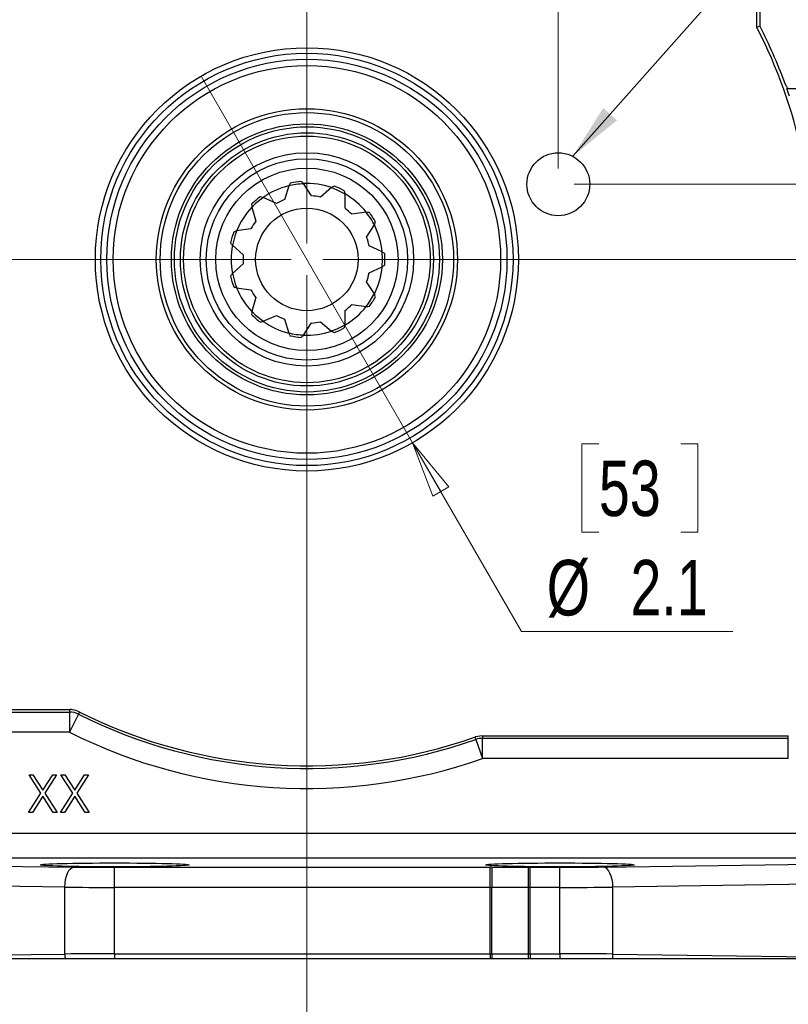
# Model space of a CAD drawing. Header units: inches. Extents: x 0.6 to 16.3, y 0.2 to 11.5.
# Tile 4 of 30: x 3.8 to 5.7, y 4.2 to 6.6. Entities that reach past the tile are written whole.
import ezdxf

# ---------------------------------------------------------------- set-up
doc = ezdxf.new("R2010")
doc.units = ezdxf.units.IN
doc.header["$MEASUREMENT"] = 0
doc.styles.add('SLDTEXTSTYLE0', font='TXT', dxfattribs={"width": 0.75})
doc.dimstyles.new('SLDDIMSTYLE0', dxfattribs={"dimtxt": 0.137795, "dimasz": 0.14, "dimexe": 0, "dimexo": 0.0625, "dimgap": 0.034449, "dimtad": 1, "dimdec": 1, "dimlfac": 2, "dimrnd": 1e-09, "dimzin": 12, "dimdsep": 46, "dimtxsty": 'SLDTEXTSTYLE0', "dimblk1": 'CLOSED', "dimblk2": 'CLOSED', "dimsah": 1, "dimcen": 0.09, "dimadec": 0, "dimazin": 3, "dimtfac": 1, "dimtdec": 1, "dimtofl": 0, "dimtmove": 0, "dimatfit": 3, "dimldrblk": 'CLOSED', "dimfxl": 0, "dimfrac": 2, "dimtolj": 1, "dimtzin": 12, "dimarcsym": 0})
doc.dimstyles.new('SLDDIMSTYLE1', dxfattribs={"dimtxt": 0.137795, "dimasz": 0.14, "dimexe": 0, "dimexo": 0.0625, "dimgap": 0.034449, "dimtad": 0, "dimtih": 1, "dimtoh": 1, "dimdec": 1, "dimlfac": 2, "dimrnd": 1e-09, "dimdsep": 46, "dimtxsty": 'SLDTEXTSTYLE0', "dimblk1": 'CLOSED', "dimblk2": 'CLOSED', "dimsah": 1, "dimcen": 0.09, "dimadec": 0, "dimazin": 2, "dimtfac": 1, "dimtdec": 1, "dimtmove": 0, "dimatfit": 0, "dimldrblk": 'CLOSED', "dimfxl": 0, "dimfrac": 2, "dimtolj": 1, "dimtzin": 12, "dimarcsym": 0})
doc.dimstyles.new('SLDDIMSTYLE2', dxfattribs={"dimtxt": 0.137795, "dimasz": 0.14, "dimexe": 0, "dimexo": 0.0625, "dimgap": 0.034449, "dimtad": 0, "dimtih": 1, "dimtoh": 1, "dimdec": 1, "dimlfac": 2, "dimrnd": 1e-09, "dimzin": 12, "dimdsep": 46, "dimtxsty": 'SLDTEXTSTYLE0', "dimblk1": 'CLOSED', "dimblk2": 'CLOSED', "dimsah": 1, "dimcen": 0.09, "dimadec": 0, "dimazin": 3, "dimtfac": 1, "dimtdec": 1, "dimtofl": 0, "dimtmove": 0, "dimatfit": 3, "dimldrblk": 'CLOSED', "dimfxl": 0, "dimfrac": 2, "dimtolj": 1, "dimtzin": 12, "dimarcsym": 0})
doc.dimstyles.new('SLDDIMSTYLE3', dxfattribs={"dimtxt": 0.137795, "dimasz": 0.14, "dimexe": 0, "dimexo": 0.0625, "dimgap": 0.034449, "dimtad": 0, "dimdec": 1, "dimlfac": 2, "dimrnd": 1e-09, "dimzin": 12, "dimdsep": 46, "dimtxsty": 'SLDTEXTSTYLE0', "dimblk1": 'CLOSED', "dimblk2": 'CLOSED', "dimsah": 1, "dimcen": 0.09, "dimadec": 0, "dimazin": 3, "dimtfac": 1, "dimtdec": 1, "dimtofl": 0, "dimtmove": 0, "dimatfit": 3, "dimldrblk": 'CLOSED', "dimfxl": 0, "dimfrac": 2, "dimtolj": 1, "dimtzin": 12, "dimarcsym": 0})
doc.dimstyles.new('SLDDIMSTYLE4', dxfattribs={"dimtxt": 0.137795, "dimasz": 0.14, "dimexe": 0, "dimexo": 0.0625, "dimgap": 0.034449, "dimtad": 0, "dimlfac": 2, "dimrnd": 1e-09, "dimzin": 12, "dimdsep": 46, "dimtxsty": 'SLDTEXTSTYLE0', "dimblk1": 'CLOSED', "dimblk2": 'CLOSED', "dimsah": 1, "dimcen": 0.09, "dimadec": 0, "dimazin": 3, "dimtfac": 1, "dimtofl": 0, "dimtmove": 0, "dimatfit": 3, "dimldrblk": 'CLOSED', "dimfxl": 0, "dimfrac": 2, "dimtolj": 1, "dimtzin": 12, "dimarcsym": 0})
doc.dimstyles.new('SLDDIMSTYLE5', dxfattribs={"dimtxt": 0.137795, "dimasz": 0.14, "dimexe": 0, "dimexo": 0.0625, "dimgap": 0.034449, "dimtad": 0, "dimtih": 1, "dimtoh": 1, "dimdec": 1, "dimlfac": 2, "dimrnd": 1e-09, "dimzin": 12, "dimdsep": 46, "dimtxsty": 'SLDTEXTSTYLE0', "dimblk1": 'NONE', "dimblk2": 'CLOSED', "dimsah": 1, "dimcen": 0, "dimadec": 0, "dimazin": 3, "dimtfac": 1, "dimtdec": 1, "dimtmove": 0, "dimatfit": 3, "dimldrblk": 'NONE', "dimfxl": 0, "dimfrac": 2, "dimtolj": 1, "dimtzin": 12, "dimarcsym": 0})
doc.dimstyles.new('SLDDIMSTYLE6', dxfattribs={"dimtxt": 0.18, "dimasz": 0.14, "dimexe": 0, "dimexo": 0.0625, "dimgap": 0, "dimtad": 0, "dimtih": 1, "dimtoh": 1, "dimdec": 0, "dimrnd": 1e-09, "dimzin": 0, "dimdsep": 46, "dimtxsty": 'Standard', "dimsah": 1, "dimcen": 0.09, "dimadec": 0, "dimazin": 0, "dimtfac": 0.14, "dimtdec": 0, "dimtofl": 0, "dimtmove": 0, "dimatfit": 3, "dimfxl": 0, "dimfrac": 2, "dimtolj": 1, "dimtzin": 0, "dimarcsym": 0})

# ---------------------------------------------------------------- blocks, each defined once
blk = doc.blocks.new('_Closed')
at = {"color": 0, "linetype": 'ByBlock', "lineweight": -2}
for p, q in [((-1, 0.166667), (0, 0)), ((-1, 0.166667), (-1, -0.166667)), ((0, 0), (-1, -0.166667)), ((0, 0), (-1, 0))]:
    blk.add_line(p, q, dxfattribs=at)
blk = doc.blocks.new('_D')
at = {"color": 7, "linetype": 'Continuous', "lineweight": 0}
for p, q in [((4.0472, 8.0803), (4.0052, 8.0803)), ((4.0052, 8.0803), (4.0052, 7.8615)), ((4.2508, 8.0803), (4.2928, 8.0803)), ((4.2928, 8.0803), (4.2928, 7.8615)), ((4.0052, 7.8615), (4.0472, 7.8615)), ((4.2928, 7.8615), (4.2508, 7.8615)), ((3.4593, 6.3663), (3.4593, 7.6947)), ((5.1253, 6.2738), (5.1253, 7.6947)), ((5.1253, 7.6554), (3.4593, 7.6554))]:
    blk.add_line(p, q, dxfattribs=at)
at = {"color": 7, "linetype": 'Continuous', "lineweight": 18, "xscale": 0.14, "yscale": 0.14, "rotation": 180.0000000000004}
blk.add_blockref('_Closed', (3.4593, 7.6554, 0.8982), dxfattribs=at)
at = {"color": 7, "linetype": 'Continuous', "lineweight": 18, "xscale": 0.14, "yscale": 0.14}
blk.add_blockref('_Closed', (5.1253, 7.6554, 0.8982), dxfattribs=at)
at = {"color": 7, "linetype": 'Continuous', "lineweight": 18, "char_height": 0.1378, "attachment_point": 1, "style": 'SLDTEXTSTYLE0'}
for s, insert in [('85', (4.0472, 8.0392)), ('3.3', (4.0217, 7.833))]:
    blk.add_mtext(s, dxfattribs=dict(at, insert=insert))
blk = doc.blocks.new('_D_1')
at = {"color": 7, "linetype": 'Continuous', "lineweight": 0}
for p, q in [((1.8231, 7.1635), (1.7811, 7.1635)), ((1.7811, 7.1635), (1.7811, 6.9448)), ((2.0267, 7.1635), (2.0687, 7.1635)), ((2.0687, 7.1635), (2.0687, 6.9448)), ((1.7811, 6.9448), (1.8231, 6.9448)), ((2.0687, 6.9448), (2.0267, 6.9448)), ((1.6043, 6.7386), (2.2455, 6.7386)), ((2.2455, 6.7386), (2.2455, 6.3269)), ((3.4199, 6.3269), (2.2061, 6.3269)), ((2.2455, 6.0479), (2.2455, 6.3269)), ((4.4614, 6.0479), (2.2061, 6.0479)), ((2.2455, 6.0479), (2.2455, 5.7979))]:
    blk.add_line(p, q, dxfattribs=at)
at = {"color": 7, "linetype": 'Continuous', "lineweight": 18, "xscale": 0.14, "yscale": 0.14}
for p, rotation in [((2.2455, 6.3269, 0.8982), 270.0000000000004), ((2.2455, 6.0479, 0.8982), 90.0000000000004)]:
    blk.add_blockref('_Closed', p, dxfattribs=dict(at, rotation=rotation))
at = {"color": 7, "linetype": 'Continuous', "lineweight": 18, "char_height": 0.1378, "attachment_point": 1, "style": 'SLDTEXTSTYLE0'}
for s, insert in [('14', (1.8231, 7.1224)), ('0.6', (1.7977, 6.9162))]:
    blk.add_mtext(s, dxfattribs=dict(at, insert=insert))
blk = doc.blocks.new('_D_2')
at = {"color": 7, "linetype": 'Continuous', "lineweight": 0}
for p, q in [((4.4614, 6.0479), (2.2061, 6.0479)), ((2.2455, 6.0479), (2.2455, 5.4704)), ((2.1437, 5.4424), (2.1017, 5.4424)), ((2.1017, 5.4424), (2.1017, 5.2236)), ((2.3473, 5.4424), (2.3893, 5.4424)), ((2.3893, 5.4424), (2.3893, 5.2236)), ((2.1017, 5.2236), (2.1437, 5.2236)), ((2.3893, 5.2236), (2.3473, 5.2236)), ((2.2455, 4.3115), (2.2455, 5.0174)), ((2.6294, 4.3115), (2.2061, 4.3115))]:
    blk.add_line(p, q, dxfattribs=at)
at = {"color": 7, "linetype": 'Continuous', "lineweight": 18, "xscale": 0.14, "yscale": 0.14}
for p, rotation in [((2.2455, 6.0479, 0.8982), 90.0000000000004), ((2.2455, 4.3115, 0.8982), 270.0000000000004)]:
    blk.add_blockref('_Closed', p, dxfattribs=dict(at, rotation=rotation))
at = {"color": 7, "linetype": 'Continuous', "lineweight": 18, "char_height": 0.1378, "attachment_point": 1, "style": 'SLDTEXTSTYLE0'}
for s, insert in [('88', (2.1437, 5.4012)), ('3.5', (2.1182, 5.1951))]:
    blk.add_mtext(s, dxfattribs=dict(at, insert=insert))
blk = doc.blocks.new('_D_3')
at = {"color": 7, "linetype": 'Continuous', "lineweight": 0}
for p, q in [((3.943, 7.0783), (3.9011, 7.0783)), ((3.9011, 7.0783), (3.9011, 6.8595)), ((4.1467, 7.0783), (4.1887, 7.0783)), ((4.1887, 7.0783), (4.1887, 6.8595)), ((3.4593, 6.3663), (3.4593, 6.9192)), ((4.5008, 6.0873), (4.5008, 6.9192)), ((3.4593, 6.8798), (3.7802, 6.8798)), ((4.5008, 6.8798), (4.3095, 6.8798)), ((3.9011, 6.8595), (3.943, 6.8595)), ((4.1887, 6.8595), (4.1467, 6.8595))]:
    blk.add_line(p, q, dxfattribs=at)
at = {"color": 7, "linetype": 'Continuous', "lineweight": 18, "xscale": 0.14, "yscale": 0.14, "rotation": 180.0000000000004}
blk.add_blockref('_Closed', (3.4593, 6.8798, 0.8982), dxfattribs=at)
at = {"color": 7, "linetype": 'Continuous', "lineweight": 18, "xscale": 0.14, "yscale": 0.14}
blk.add_blockref('_Closed', (4.5008, 6.8798, 0.8982), dxfattribs=at)
at = {"color": 7, "linetype": 'Continuous', "lineweight": 18, "char_height": 0.1378, "attachment_point": 1, "style": 'SLDTEXTSTYLE0'}
for s, insert in [('53', (3.943, 7.0372)), ('2.1', (3.9176, 6.831))]:
    blk.add_mtext(s, dxfattribs=dict(at, insert=insert))
blk = doc.blocks.new('_D_4')
at = {"color": 7, "linetype": 'Continuous', "lineweight": 0}
for p, q in [((4.5008, 6.0086), (4.5008, 3.8779)), ((2.6362, 4.2721), (2.6362, 3.8779)), ((3.3677, 4.1158), (3.3257, 4.1158)), ((3.3257, 4.1158), (3.3257, 3.897)), ((3.5714, 4.1158), (3.6133, 4.1158)), ((3.6133, 4.1158), (3.6133, 3.897)), ((2.6362, 3.9173), (3.2049, 3.9173)), ((4.5008, 3.9173), (3.7342, 3.9173)), ((3.3257, 3.897), (3.3677, 3.897)), ((3.6133, 3.897), (3.5714, 3.897))]:
    blk.add_line(p, q, dxfattribs=at)
at = {"color": 7, "linetype": 'Continuous', "lineweight": 18, "xscale": 0.14, "yscale": 0.14, "rotation": 180.0000000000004}
blk.add_blockref('_Closed', (2.6362, 3.9173, 0.8982), dxfattribs=at)
at = {"color": 7, "linetype": 'Continuous', "lineweight": 18, "xscale": 0.14, "yscale": 0.14}
blk.add_blockref('_Closed', (4.5008, 3.9173, 0.8982), dxfattribs=at)
at = {"color": 7, "linetype": 'Continuous', "lineweight": 18, "char_height": 0.1378, "attachment_point": 1, "style": 'SLDTEXTSTYLE0'}
for s, insert in [('95', (3.3677, 4.0746)), ('3.7', (3.3423, 3.8685))]:
    blk.add_mtext(s, dxfattribs=dict(at, insert=insert))
blk = doc.blocks.new('_D_5')
at = {"color": 7, "linetype": 'Continuous', "lineweight": 0}
for p, q in [((4.5008, 6.0086), (4.5008, 3.8779)), ((6.5214, 4.2721), (6.5214, 3.8779)), ((5.5211, 4.1158), (5.4791, 4.1158)), ((5.4791, 4.1158), (5.4791, 3.897)), ((5.8266, 4.1158), (5.8685, 4.1158)), ((5.8685, 4.1158), (5.8685, 3.897)), ((4.5008, 3.9173), (5.3583, 3.9173)), ((6.5214, 3.9173), (5.9894, 3.9173)), ((5.4791, 3.897), (5.5211, 3.897)), ((5.8685, 3.897), (5.8266, 3.897))]:
    blk.add_line(p, q, dxfattribs=at)
at = {"color": 7, "linetype": 'Continuous', "lineweight": 18, "xscale": 0.14, "yscale": 0.14, "rotation": 180.0000000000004}
blk.add_blockref('_Closed', (4.5008, 3.9173, 0.8982), dxfattribs=at)
at = {"color": 7, "linetype": 'Continuous', "lineweight": 18, "xscale": 0.14, "yscale": 0.14}
blk.add_blockref('_Closed', (6.5214, 3.9173, 0.8982), dxfattribs=at)
at = {"color": 7, "linetype": 'Continuous', "lineweight": 18, "char_height": 0.1378, "attachment_point": 1, "style": 'SLDTEXTSTYLE0'}
for s, insert in [('103', (5.5211, 4.0746)), ('4.04', (5.4957, 3.8685))]:
    blk.add_mtext(s, dxfattribs=dict(at, insert=insert))
blk = doc.blocks.new('_D_6')
at = {"color": 7, "linetype": 'Continuous', "lineweight": 0}
for p, q in [((7.0022, 6.8628), (6.9602, 6.8628)), ((6.9602, 6.8628), (6.9602, 6.644)), ((7.104, 6.8628), (7.146, 6.8628)), ((7.146, 6.8628), (7.146, 6.644)), ((6.9602, 6.644), (7.0022, 6.644)), ((7.146, 6.644), (7.104, 6.644)), ((7.3228, 6.4379), (6.7834, 6.4379)), ((6.7834, 6.4379), (6.7834, 6.2344)), ((5.1646, 6.2344), (6.8228, 6.2344)), ((6.7834, 6.0479), (6.7834, 6.2344)), ((4.5401, 6.0479), (6.8228, 6.0479)), ((6.7834, 6.0479), (6.7834, 5.7979))]:
    blk.add_line(p, q, dxfattribs=at)
at = {"color": 7, "linetype": 'Continuous', "lineweight": 18, "xscale": 0.14, "yscale": 0.14}
for p, rotation in [((6.7834, 6.2344, 0.8982), 270.0000000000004), ((6.7834, 6.0479, 0.8982), 90.0000000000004)]:
    blk.add_blockref('_Closed', p, dxfattribs=dict(at, rotation=rotation))
at = {"color": 7, "linetype": 'Continuous', "lineweight": 18, "char_height": 0.1378, "attachment_point": 1, "style": 'SLDTEXTSTYLE0'}
for s, insert in [('9', (7.0022, 6.8217)), ('0.4', (6.9258, 6.6155))]:
    blk.add_mtext(s, dxfattribs=dict(at, insert=insert))
blk = doc.blocks.new('_D_7')
at = {"color": 7, "linetype": 'Continuous', "lineweight": 0}
for p, q in [((4.2381, 6.503), (4.7635, 5.5929)), ((4.7635, 5.5929), (5.0341, 5.1242)), ((5.226, 5.5896), (5.184, 5.5896)), ((5.184, 5.5896), (5.184, 5.3709)), ((5.4296, 5.5896), (5.4716, 5.5896)), ((5.4716, 5.5896), (5.4716, 5.3709)), ((5.184, 5.3709), (5.226, 5.3709)), ((5.4716, 5.3709), (5.4296, 5.3709)), ((5.0341, 5.1242), (5.559, 5.1242))]:
    blk.add_line(p, q, dxfattribs=at)
at = {"color": 7, "linetype": 'Continuous', "lineweight": 18, "xscale": 0.14, "yscale": 0.14, "rotation": 120.0000000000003}
blk.add_blockref('_Closed', (4.7635, 5.5929, 0.8982), dxfattribs=at)
at = {"color": 7, "linetype": 'Continuous', "lineweight": 18, "char_height": 0.1378, "attachment_point": 1, "style": 'SLDTEXTSTYLE0'}
for s, insert in [('53', (5.226, 5.5485)), ('%%c', (5.0966, 5.3018)), ('2.1', (5.3044, 5.3018))]:
    blk.add_mtext(s, dxfattribs=dict(at, insert=insert))
blk = doc.blocks.new('_None')

msp = doc.modelspace()

# ---------------------------------------------------------------- linework, layer by layer
at = {"color": 7, "linetype": 'Continuous', "lineweight": 25}
for p, q in [((5.6184, 6.6242), (5.6184, 6.9669)), ((5.6263, 6.6261), (5.6263, 6.6968)), ((5.6263, 6.6261), (5.6184, 6.6242)), ((5.6928, 6.4722), (5.741, 6.4722)), ((4.512, 6.2058), (4.4925, 6.236)), ((4.4557, 6.2308), (4.4454, 6.1962)), ((4.5617, 6.2261), (4.5344, 6.2026)), ((4.5956, 6.1747), (4.5955, 6.2107)), ((4.4249, 6.1869), (4.3921, 6.2017)), ((4.364, 6.1774), (4.3741, 6.1428)), ((4.6483, 6.1649), (4.6127, 6.1599)), ((4.3618, 6.1238), (4.3262, 6.1186)), ((4.6491, 6.1033), (4.6684, 6.1336)), ((4.3158, 6.0829), (4.3429, 6.0592)), ((4.6881, 6.0665), (4.6554, 6.0816)), ((4.3429, 6.0367), (4.3158, 6.013)), ((4.6554, 6.0143), (4.6881, 6.0294)), ((4.6684, 5.9623), (4.6491, 5.9926)), ((4.3262, 5.9773), (4.3618, 5.9721)), ((4.3741, 5.9531), (4.364, 5.9185)), ((4.5955, 5.8852), (4.5956, 5.9212)), ((4.6127, 5.936), (4.6483, 5.931)), ((4.3921, 5.8942), (4.4249, 5.909)), ((4.4454, 5.8997), (4.4557, 5.8651)), ((4.5344, 5.8933), (4.5617, 5.8698)), ((4.4925, 5.8599), (4.512, 5.8901)), ((3.5818, 4.9303), (3.9125, 4.9303)), ((3.5818, 4.9241), (3.911, 4.9241)), ((3.911, 4.9241), (3.911, 4.8741)), ((3.9335, 4.9188), (3.911, 4.8741)), ((3.911, 4.8741), (3.5818, 4.8741)), ((4.936, 4.8651), (4.9194, 4.8623)), ((4.936, 4.8651), (5.6966, 4.8651)), ((5.6966, 4.8589), (5.6966, 4.8651)), ((4.9205, 4.856), (4.9371, 4.8089)), ((4.9371, 4.8589), (5.6966, 4.8589)), ((4.9371, 4.8089), (4.9371, 4.8589)), ((5.6966, 4.8089), (5.6966, 4.8589)), ((5.6966, 4.8089), (4.9371, 4.8089)), ((3.8106, 4.7684), (3.8203, 4.7684)), ((3.84, 4.7224), (3.8106, 4.7684)), ((3.8203, 4.7684), (3.8448, 4.73)), ((3.8448, 4.73), (3.8694, 4.7684)), ((3.8791, 4.7684), (3.8497, 4.7224)), ((3.8694, 4.7684), (3.8791, 4.7684)), ((3.9193, 4.7224), (3.8899, 4.7684)), ((3.8899, 4.7684), (3.8996, 4.7684)), ((3.8996, 4.7684), (3.9241, 4.73)), ((3.9241, 4.73), (3.9487, 4.7684)), ((3.9584, 4.7684), (3.929, 4.7224)), ((3.9487, 4.7684), (3.9584, 4.7684)), ((3.8094, 4.6746), (3.84, 4.7224)), ((3.8497, 4.7224), (3.8803, 4.6746)), ((3.8887, 4.6746), (3.9193, 4.7224)), ((3.929, 4.7224), (3.9596, 4.6746)), ((3.8448, 4.7149), (3.8191, 4.6746)), ((3.8706, 4.6746), (3.8448, 4.7149)), ((3.9241, 4.7149), (3.8984, 4.6746)), ((3.9499, 4.6746), (3.9241, 4.7149)), ((3.8191, 4.6746), (3.8094, 4.6746)), ((3.8803, 4.6746), (3.8706, 4.6746)), ((3.8984, 4.6746), (3.8887, 4.6746)), ((3.9596, 4.6746), (3.9499, 4.6746)), ((3.0279, 4.6235), (5.905, 4.6235)), ((2.8799, 4.553), (3.922, 4.5393)), ((5.905, 4.561), (3.0279, 4.561)), ((5.2369, 4.5394), (6.2865, 4.5543)), ((4.023, 4.4887), (4.023, 4.5387)), ((4.023, 4.5387), (4.9563, 4.5387)), ((5.0551, 4.4887), (5.0551, 4.5387)), ((5.0551, 4.5387), (5.1293, 4.5387)), ((5.1293, 4.4887), (5.1293, 4.5387)), ((3.8996, 4.4893), (2.7882, 4.5039)), ((6.3783, 4.5053), (5.2608, 4.4894)), ((3.8996, 4.3234), (3.8996, 4.4893)), ((4.9563, 4.4887), (4.023, 4.4887)), ((4.023, 4.324), (4.023, 4.4887)), ((4.9563, 4.324), (4.9563, 4.4887)), ((4.9601, 4.324), (4.9601, 4.4887)), ((5.0513, 4.324), (5.0513, 4.4887)), ((5.0551, 4.324), (5.0551, 4.4887)), ((5.1293, 4.4887), (5.0551, 4.4887)), ((5.1293, 4.324), (5.1293, 4.4887)), ((5.2608, 4.3233), (5.2608, 4.4894)), ((2.9934, 4.3115), (3.8996, 4.3234)), ((3.9002, 4.3115), (2.9934, 4.3115)), ((4.023, 4.324), (4.023, 4.3115)), ((4.023, 4.324), (4.9563, 4.324)), ((4.9563, 4.3115), (4.023, 4.3115)), ((4.9563, 4.324), (4.9563, 4.3115)), ((4.9601, 4.3115), (4.9563, 4.3115)), ((5.0513, 4.3115), (4.9601, 4.3115)), ((5.0551, 4.3115), (5.0513, 4.3115)), ((5.0551, 4.324), (5.1293, 4.324)), ((5.1293, 4.3115), (5.0551, 4.3115)), ((5.1293, 4.324), (5.1293, 4.3115)), ((6.0908, 4.3115), (5.2601, 4.3115)), ((5.2608, 4.3233), (6.0908, 4.3115))]:
    msp.add_line(p, q, dxfattribs=at)
at = {"color": 8, "linetype": 'Continuous', "lineweight": 25}
for p, q in [((4.6888, 6.0479), (4.6877, 6.068)), ((4.6878, 6.0286), (4.6888, 6.0479))]:
    msp.add_line(p, q, dxfattribs=at)
at = {"color": 8, "linetype": 'Continuous', "lineweight": 25, "flags": 128}
for points in [[(4.5961, 6.21), (4.5763, 6.2201), (4.5607, 6.2261)], [(4.3936, 6.2024), (4.3734, 6.1863), (4.3632, 6.1761)], [(4.3271, 6.1199), (4.3229, 6.109), (4.316, 6.0824)], [(4.3159, 6.0139), (4.3229, 5.9869), (4.3269, 5.9765)], [(4.3637, 5.9192), (4.3734, 5.9096), (4.3936, 5.8935)], [(4.5602, 5.8696), (4.5763, 5.8758), (4.5956, 5.8856)]]:
    msp.add_lwpolyline(points, dxfattribs=at)
at = {"color": 7, "linetype": 'Continuous', "lineweight": 25, "flags": 128}
for points in [[(3.911, 4.9241), (3.9116, 4.9264), (3.9125, 4.9303)], [(3.935, 4.925), (3.9341, 4.9216), (3.934, 4.9211), (3.9335, 4.9188)], [(4.936, 4.8651), (4.9367, 4.8612), (4.9371, 4.8589)], [(4.9205, 4.856), (4.9198, 4.8595), (4.9194, 4.8623)], [(3.8996, 4.4893), (3.9001, 4.4989), (3.9014, 4.5082), (3.9035, 4.5167), (3.9063, 4.5243), (3.9097, 4.5305), (3.9135, 4.5352), (3.9177, 4.5381), (3.922, 4.5393)], [(4.9563, 4.4887), (4.9563, 4.4983), (4.9563, 4.5075), (4.9563, 4.5161), (4.9563, 4.5236), (4.9563, 4.5298), (4.9563, 4.5345), (4.9563, 4.5375), (4.9563, 4.5387)], [(5.2608, 4.4894), (5.2603, 4.499), (5.2588, 4.5083), (5.2566, 4.5168), (5.2536, 4.5244), (5.25, 4.5306), (5.246, 4.5353), (5.2415, 4.5382), (5.2369, 4.5394)], [(5.0551, 4.324), (5.0551, 4.3224), (5.0551, 4.3208), (5.0551, 4.3193), (5.0551, 4.3177), (5.0551, 4.3161), (5.0551, 4.3146), (5.0551, 4.313), (5.0551, 4.3115)]]:
    msp.add_lwpolyline(points, dxfattribs=at)
at = {"color": 7, "linetype": 'Continuous', "lineweight": 25}
for centre, radius in [((4.5008, 6.0479), 0.5254), ((4.5008, 6.0479), 0.512), ((4.5008, 6.0479), 0.497), ((4.5008, 6.0479), 0.4813), ((4.5008, 6.0479), 0.374), ((4.5008, 6.0479), 0.3644), ((4.5008, 6.0479), 0.3365), ((4.5008, 6.0479), 0.3292), ((4.5008, 6.0479), 0.3143), ((4.5008, 6.0479), 0.3062), ((4.5008, 6.0479), 0.265), ((5.1253, 6.2344), 0.0781), ((4.5008, 6.0479), 0.25), ((4.5008, 6.0479), 0.2265), ((4.5008, 6.0479), 0.1273)]:
    msp.add_circle(centre, radius, dxfattribs=at)
for centre, radius, start, end in [((4.5008, 6.0479), 1.2653, 20.3758, 27.1897), ((4.5008, 6.0479), 1.2574, 11.9374, 27.2768), ((4.5431, 6.186), 0.0982, 148.3369, 152.867), ((4.5008, 6.0479), 0.194, 94.0909, 102.2727), ((4.4213, 6.1685), 0.0982, 43.4967, 48.0268), ((4.5008, 6.0479), 0.1883, 71.1155, 92.5209), ((4.5008, 6.0479), 0.1883, 103.8427, 125.2482), ((4.611, 6.1412), 0.0982, 115.6096, 120.1397), ((4.5008, 6.0479), 0.194, 61.3636, 69.5455), ((4.4991, 6.1923), 0.0982, 10.7694, 15.2995), ((4.5008, 6.0479), 0.1883, 38.3882, 59.7936), ((4.5008, 6.0479), 0.194, 126.8182, 135), ((4.4617, 6.1869), 0.0982, 181.0642, 185.5942), ((4.3687, 6.1064), 0.0982, 76.2239, 80.754), ((4.5008, 6.0479), 0.1583, 110.4545, 118.6364), ((4.5008, 6.0479), 0.1583, 77.7273, 85.9091), ((4.5008, 6.0479), 0.1883, 136.57, 157.9754), ((4.5008, 6.0479), 0.1583, 45, 53.1818), ((4.6439, 6.0668), 0.0982, 82.8823, 87.4124), ((4.5008, 6.0479), 0.194, 28.6364, 36.8182), ((4.5008, 6.0479), 0.1583, 143.1818, 151.3636), ((4.5774, 6.1703), 0.0982, 338.0421, 342.5722), ((4.5008, 6.0479), 0.194, 159.5455, 167.7273), ((4.3581, 6.0257), 0.0982, 108.9512, 113.4813), ((4.5008, 6.0479), 0.1883, 5.6609, 27.0663), ((4.3928, 6.1438), 0.0982, 213.7914, 218.3215), ((4.5008, 6.0479), 0.1583, 12.2727, 20.4545), ((4.5008, 6.0479), 0.1883, 169.2973, 190.7027), ((4.6314, 5.9864), 0.0982, 50.1551, 54.6852), ((4.5008, 6.0479), 0.1583, 175.9091, 184.0909), ((4.5008, 6.0479), 0.194, 355.9091, 4.0909), ((4.5008, 6.0479), 0.1583, 339.5455, 347.7273), ((4.5008, 6.0479), 0.1883, 332.9337, 354.3391), ((4.6314, 6.1095), 0.0982, 305.3148, 309.8449), ((4.3928, 5.9521), 0.0982, 141.6785, 146.2086), ((4.5008, 6.0479), 0.194, 192.2727, 200.4545), ((4.3581, 6.0702), 0.0982, 246.5187, 251.0488), ((4.5008, 6.0479), 0.1883, 202.0246, 223.43), ((4.5008, 6.0479), 0.1583, 208.6364, 216.8182), ((4.5008, 6.0479), 0.194, 323.1818, 331.3636), ((4.5774, 5.9256), 0.0982, 17.4278, 21.9579), ((4.4617, 5.9089), 0.0982, 174.4058, 178.9358), ((4.5008, 6.0479), 0.1883, 300.2064, 321.6118), ((4.5008, 6.0479), 0.1583, 306.8182, 315), ((4.6439, 6.0291), 0.0982, 272.5876, 277.1177), ((4.5008, 6.0479), 0.194, 225, 233.1818), ((4.3687, 5.9895), 0.0982, 279.246, 283.7761), ((4.5008, 6.0479), 0.1883, 234.7518, 256.1573), ((4.5008, 6.0479), 0.1583, 241.3636, 249.5455), ((4.5008, 6.0479), 0.1583, 274.0909, 282.2727), ((4.5008, 6.0479), 0.1883, 267.4791, 288.8845), ((4.611, 5.9547), 0.0982, 239.8603, 244.3904), ((4.5008, 6.0479), 0.194, 290.4545, 298.6364), ((4.4991, 5.9036), 0.0982, 344.7005, 349.2306), ((4.5431, 5.9099), 0.0982, 207.133, 211.6631), ((4.5008, 6.0479), 0.194, 257.7273, 265.9091), ((4.4213, 5.9274), 0.0982, 311.9732, 316.5033), ((3.911, 4.8741), 0.05, 63.3408, 89.9833), ((4.5008, 6.0479), 1.2637, 243.3241, 289.3985), ((4.5008, 6.0479), 1.2574, 243.2594, 289.4451), ((4.5008, 6.0479), 1.3136, 243.3241, 289.3985), ((4.9371, 4.8088), 0.05, 90.012, 109.3865), ((7.0278, 4.5004), 2.0677, 178.9395, 180.3246), ((3.0121, 4.4962), 2.0392, 359.79, 1.1945), ((4.0375, 4.3248), 0.1379, 180.5876, 185.5345), ((14.3874, 4.3247), 9.4273, 180.00428, 180.08011), ((-2.0957, 4.3107), 7.147, 0.00658, 0.10662), ((5.1313, 4.3247), 0.1296, 354.1546, 359.384)]:
    msp.add_arc(centre, radius, start, end, dxfattribs=at)
at = {"color": 8, "linetype": 'Continuous', "lineweight": 25}
for start, end in [(92.3286, 104.3297), (26.5861, 38.5491), (321.368, 333.2623), (255.6659, 267.9353)]:
    msp.add_arc((4.5008, 6.0479), 0.188, start, end, dxfattribs=at)
at = {"color": 7, "linetype": 'Continuous', "lineweight": 25}
for centre, major_axis, ratio, start_param, end_param in [((4.5023, 6.0479), (1.2639, 0), 0.999999, 0.326102, 0.342329), ((4.023, 4.5446), (0.2256, 0), 0.026186, 4.247975, 4.712389), ((4.9562, 4.5218), (0.6443, 0), 0.026186, 1.564293, 1.570704), ((5.0551, 4.5218), (0.6443, 0), 0.026186, 1.570887, 1.577468), ((5.1293, 4.5446), (0.2256, 0), 0.026186, 4.712389, 5.209808), ((4.023, 4.4946), (0.2756, 0), 0.021435, 4.247975, 4.712389), ((4.9562, 4.4718), (0.5943, 0), 0.028389, 1.564286, 1.570704), ((5.0551, 4.4718), (0.5943, 0), 0.028389, 1.570887, 1.577307), ((5.1293, 4.4946), (0.2756, 0), 0.021435, 4.712389, 5.209808), ((4.023, 4.3184), (0.2756, 0), 0.020247, 1.570796, 2.03521), ((4.9562, 4.3412), (0.5943, 0), 0.02894, 4.712482, 4.7189), ((5.0551, 4.3412), (0.5943, 0), 0.02894, 4.705879, 4.712298), ((5.1293, 4.3184), (0.2756, 0), 0.020247, 1.073377, 1.570796)]:
    msp.add_ellipse(centre, major_axis=major_axis, ratio=ratio, start_param=start_param, end_param=end_param, dxfattribs=at)
for centre in [(4.023, 4.5446), (5.1293, 4.5446)]:
    msp.add_ellipse(centre, major_axis=(0.185, 0), ratio=0.026186, dxfattribs=at)
for points, knots in [([(5.6962, 6.4722), (5.696, 6.4724), (5.6953, 6.4732), (5.694, 6.4751), (5.6924, 6.4775), (5.6911, 6.4796), (5.6902, 6.4813), (5.6894, 6.4827), (5.6889, 6.4839), (5.6884, 6.485), (5.6879, 6.486), (5.6875, 6.4869), (5.6872, 6.4876), (5.687, 6.4882), (5.6869, 6.4884), (5.6869, 6.4885)], [0, 0, 0, 0, 0.064818, 0.369858, 0.574737, 0.712521, 0.805374, 0.868146, 0.910796, 0.939999, 0.966813, 0.981121, 0.990924, 0.997894, 1, 1, 1, 1]), ([(3.935, 4.925), (3.9297, 4.9271), (3.9224, 4.93), (3.9147, 4.9303), (3.9125, 4.9303)], [0, 0, 0, 0, 0.722053, 1, 1, 1, 1]), ([(4.9604, 4.5387), (4.9694, 4.5387), (4.9873, 4.5387), (5.0174, 4.5387), (5.0386, 4.5387), (5.0508, 4.5387)], [0, 0, 0, 0, 0.297029, 0.594063, 1, 1, 1, 1]), ([(5.0513, 4.4887), (5.039, 4.4887), (5.0175, 4.4887), (4.9871, 4.4887), (4.969, 4.4887), (4.9601, 4.4887)], [0, 0, 0, 0, 0.405466, 0.705845, 1, 1, 1, 1]), ([(4.023, 4.3115), (4.0077, 4.3115), (3.9768, 4.3115), (3.9354, 4.3115), (3.9106, 4.3115), (3.9002, 4.3115)], [0, 0, 0, 0, 0.359791, 0.730017, 1, 1, 1, 1]), ([(4.9601, 4.324), (4.9722, 4.324), (4.9936, 4.324), (5.024, 4.324), (5.0422, 4.324), (5.0513, 4.324)], [0, 0, 0, 0, 0.399981, 0.702402, 1, 1, 1, 1]), ([(5.2601, 4.3115), (5.2464, 4.3115), (5.2184, 4.3115), (5.1739, 4.3115), (5.1438, 4.3115), (5.1293, 4.3115)], [0, 0, 0, 0, 0.335816, 0.68137, 1, 1, 1, 1])]:
    msp.add_open_spline(points, degree=3, knots=knots, dxfattribs=at)

# ---------------------------------------------------------------- dimensions: what is measured, and where the dimension line sits
at = {"color": 7, "linetype": 'Continuous', "lineweight": 18}
for base, p1, p2, dimstyle, picture, middle in [((3.4593, 7.6554), (5.1253, 6.2344), (3.4593, 6.3269), 'SLDDIMSTYLE0', '_D', (4.149, 7.6554)), ((3.4593, 6.8798), (4.5008, 6.0479), (3.4593, 6.3269), 'SLDDIMSTYLE3', '_D_3', (4.0449, 6.8798)), ((2.6362, 3.9173), (4.5008, 6.0479), (2.6362, 4.3115), 'SLDDIMSTYLE3', '_D_4', (3.4695, 3.9173)), ((6.5214, 3.9173), (4.5008, 6.0479), (6.5214, 4.3115), 'SLDDIMSTYLE4', '_D_5', (5.6738, 3.9173))]:
    dim = msp.add_linear_dim(base=base, p1=p1, p2=p2, dimstyle=dimstyle, dxfattribs=at)
    dim.commit()
    dim.dimension.update_dxf_attribs({"geometry": picture, "text_midpoint": middle, "dimtype": 160})
for base, p2, dimstyle, picture, middle in [((2.2455, 6.3269), (3.4593, 6.3269), 'SLDDIMSTYLE1', '_D_1', (2.2455, 6.9651)), ((6.7834, 6.2344), (5.1253, 6.2344), 'SLDDIMSTYLE1', '_D_6', (6.7834, 6.6643)), ((2.2455, 4.3115), (2.6688, 4.3115), 'SLDDIMSTYLE2', '_D_2', (2.2455, 5.2439))]:
    dim = msp.add_linear_dim(base=base, p1=(4.5008, 6.0479), p2=p2, angle=90, dimstyle=dimstyle, dxfattribs=at)
    dim.commit()
    dim.dimension.update_dxf_attribs({"geometry": picture, "text_midpoint": middle, "dimtype": 160})
dim = msp.add_diameter_dim_2p(p1=(4.2381, 6.503), p2=(4.7635, 5.5929), dimstyle='SLDDIMSTYLE5', dxfattribs=at)
dim.commit()
dim.dimension.update_dxf_attribs({"geometry": '_D_7', "text_midpoint": (5.3278, 5.3709), "dimtype": 163})

# ---------------------------------------------------------------- leaders
at = {"color": 7, "linetype": 'Continuous', "lineweight": 0}
msp.add_leader([(5.161, 6.3039), (5.9814, 7.2265)], dimstyle='SLDDIMSTYLE6', dxfattribs=at)

doc.saveas('drawing.dxf')
